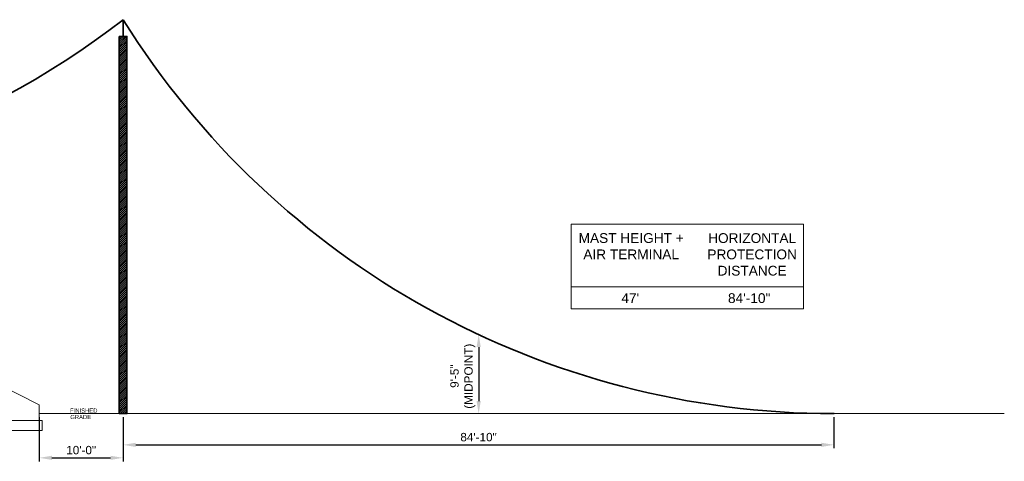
# Model space of a CAD drawing. Header units: inches. Extents: x 96 to 12395, y -564 to 20117.
# Tile 2 of 4: x 3152 to 4561, y 576 to 1209. Entities that reach past the tile are written whole.
import ezdxf

# ---------------------------------------------------------------- set-up
doc = ezdxf.new("R2010")
doc.units = ezdxf.units.IN
doc.header["$MEASUREMENT"] = 0
for name, color, linetype, lineweight, true_color in [('E-LTNG-TERM', 7, 'Continuous', 35, 0x690000), ('G-ANNO-DIMS', 1, 'Continuous', 35, 0xff0000), ('G-ANNO-SYMB', 6, 'Continuous', 35, 0xff00ff), ('G-PLAN-OTLN', 6, 'Continuous', 35, 0xff00ff)]:
    doc.layers.add(name, color=color, linetype=linetype, lineweight=lineweight, true_color=true_color)
doc.layers.add('E-TEXT-STD', color=7, linetype='Continuous', lineweight=18)
doc.layers.add('S-201 Elevations [E-301-A Reference_1]$0$E-Reference', color=253, linetype='Continuous', lineweight=5)
doc.styles.add('Notes_0', font='arial.ttf')
doc.styles.add("S-201 Elevations [E-301-A Reference_1]$0$_1 4 1'-0", font='arial.ttf', dxfattribs={"height": 6})
doc.styles.get("Standard").update_dxf_attribs({"font": 'arial.ttf'})
doc.dimstyles.new('EAST', dxfattribs={"dimtxt": 9.8425, "dimasz": 9.8425, "dimexe": 4.92125, "dimexo": 4.92125, "dimgap": 4.92125, "dimtad": 1, "dimdec": 0, "dimzin": 11, "dimdsep": 46, "dimlunit": 3, "dimtxsty": 'Notes_0', "dimblk": 'TerminatorOpen_0.5', "dimcen": 0.09, "dimclrd": 1, "dimadec": 4, "dimazin": 3, "dimtfac": 1, "dimtdec": 0, "dimtofl": 0, "dimtmove": 0, "dimatfit": 1, "dimldrblk": 'TerminatorOpen_0.5', "dimfxl": 1, "dimfrac": 2, "dimtzin": 11, "dimlwd": 30, "dimarcsym": 0})

# ---------------------------------------------------------------- blocks, each defined once
blk = doc.blocks.new('S-201 Elevations [E-301-A Reference_1]')
at = {"layer": 'S-201 Elevations [E-301-A Reference_1]$0$E-Reference', "color": 9}
for p, q in [((413, 515.6, 0), (821, 515.6)), ((413, 515.6), (413, 455.6)), ((436.5, 507.6, 0), (436.5, 414.3, 0)), ((448.5, 507.6, 0), (448.5, 444.6, 0)), ((785.5, 507.6, 0), (785.5, 316.6, 0)), ((797.5, 507.6, 0), (797.5, 286.3, 0)), ((821, 515.6), (821, 455.6)), ((2, 286.1, 0), (413, 491.6, 0)), ((1232, 286.1, 0), (821, 491.6, 0)), ((454, 455.6, 0), (454, 471.6, 0)), ((454, 471.6, 0), (780, 471.6, 0)), ((780, 471.6, 0), (780, 455.6, 0)), ((413, 455.6), (821, 455.6)), ((467, 455.6, 0), (454, 455.6, 0)), ((455, 280.6), (455, 455.6, 0)), ((455, 455.6), (459.5, 455.6)), ((461, 455.6, 0), (773, 455.6, 0)), ((461, 280.6, 0), (461, 455.6, 0)), ((467, 455.6, 0), (467, 280.6, 0)), ((616.5, 455.6, 0), (616.5, 280.6, 0)), ((617.5, 455.6, 0), (617.5, 280.6, 0)), ((767, 455.6, 0), (767, 280.6, 0)), ((780, 455.6, 0), (767, 455.6, 0)), ((773, 280.6, 0), (773, 455.6, 0)), ((779, 455.6, 0), (779, 280.6, 0)), ((461, 447.6, 0), (773, 447.6, 0)), ((461.5, 280.6, 0), (461.5, 447.6, 0)), ((461.5, 438.6, 0), (472.5, 438.6, 0)), ((461.5, 437.6, 0), (472.5, 437.6, 0)), ((463, 438.6, 0), (463, 439.6, 0)), ((463, 439.6, 0), (471, 439.6, 0)), ((471, 438.6, 0), (463, 438.6, 0)), ((464.5, 437.6, 0), (464.5, 427.6, 0)), ((465, 427.6, 0), (465, 437.6, 0)), ((468.5, 437.6, 0), (468.5, 427.6, 0)), ((469, 427.6, 0), (469, 437.6, 0)), ((471, 439.6, 0), (471, 438.6, 0)), ((471, 438.6, 0), (471, 438.6, 0)), ((472.5, 280.6, 0), (472.5, 447.6, 0)), ((473, 280.6, 0), (473, 447.6, 0)), ((761, 280.6, 0), (761, 447.6, 0)), ((761.5, 280.6, 0), (761.5, 447.6, 0)), ((772.5, 438.6, 0), (761.5, 438.6, 0)), ((772.5, 437.6, 0), (761.5, 437.6, 0)), ((771, 439.6, 0), (763, 439.6, 0)), ((763, 439.6, 0), (763, 438.6, 0)), ((763, 438.6, 0), (763, 438.6, 0)), ((763, 438.6, 0), (771, 438.6, 0)), ((765, 427.6, 0), (765, 437.6, 0)), ((765.5, 437.6, 0), (765.5, 427.6, 0)), ((769, 427.6, 0), (769, 437.6, 0)), ((769.5, 437.6, 0), (769.5, 427.6, 0)), ((771, 438.6, 0), (771, 439.6, 0)), ((772.5, 280.6, 0), (772.5, 447.6, 0)), ((464.5, 427.6, 0), (465, 427.6, 0)), ((468.5, 427.6, 0), (469, 427.6, 0)), ((765.5, 427.6, 0), (765, 427.6, 0)), ((769.5, 427.6, 0), (769, 427.6, 0)), ((448.5, 414.3, 0), (436.5, 414.3, 0)), ((448.5, 414.3, 0), (448.5, 420.6, 0)), ((461.5, 402.6, 0), (472.5, 402.6, 0)), ((461.5, 401.6, 0), (472.5, 401.6, 0)), ((463, 403.6, 0), (471, 403.6, 0)), ((463, 402.6, 0), (463, 403.6, 0)), ((471, 402.6, 0), (463, 402.6, 0)), ((464.5, 401.6, 0), (464.5, 391.6, 0)), ((465, 391.6, 0), (465, 401.6, 0)), ((468.5, 401.6, 0), (468.5, 391.6, 0)), ((469, 391.6, 0), (469, 401.6, 0)), ((471, 403.6, 0), (471, 402.6, 0)), ((471, 402.6, 0), (471, 402.6, 0)), ((772.5, 402.6, 0), (761.5, 402.6, 0)), ((772.5, 401.6, 0), (761.5, 401.6, 0)), ((771, 403.6, 0), (763, 403.6, 0)), ((763, 403.6, 0), (763, 402.6, 0)), ((763, 402.6, 0), (763, 402.6, 0)), ((763, 402.6, 0), (771, 402.6, 0)), ((765, 391.6, 0), (765, 401.6, 0)), ((765.5, 401.6, 0), (765.5, 391.6, 0)), ((769, 391.6, 0), (769, 401.6, 0)), ((769.5, 401.6, 0), (769.5, 391.6, 0)), ((771, 402.6, 0), (771, 403.6, 0)), ((464.5, 391.6, 0), (465, 391.6, 0)), ((468.5, 391.6, 0), (469, 391.6, 0)), ((765.5, 391.6, 0), (765, 391.6, 0)), ((769.5, 391.6, 0), (769, 391.6, 0)), ((146.5, 365.6), (146.5, 377.6)), ((146.5, 377.6), (170.5, 377.6)), ((461.5, 366.6, 0), (472.5, 366.6, 0)), ((463, 367.6, 0), (471, 367.6, 0)), ((463, 366.6, 0), (463, 367.6, 0)), ((471, 366.6, 0), (463, 366.6, 0)), ((471, 367.6, 0), (471, 366.6, 0)), ((471, 366.6, 0), (471, 366.6, 0)), ((772.5, 366.6, 0), (761.5, 366.6, 0)), ((771, 367.6, 0), (763, 367.6, 0)), ((763, 367.6, 0), (763, 366.6, 0)), ((763, 366.6, 0), (763, 366.6, 0)), ((763, 366.6, 0), (771, 366.6, 0)), ((771, 366.6, 0), (771, 367.6, 0)), ((1087.6, 377.6), (1063.6, 377.6)), ((1087.6, 365.6), (1087.6, 377.6)), ((461.5, 365.6, 0), (472.5, 365.6, 0)), ((464.5, 365.6, 0), (464.5, 355.6, 0)), ((464.5, 355.6, 0), (465, 355.6, 0)), ((465, 355.6, 0), (465, 365.6, 0)), ((468.5, 365.6, 0), (468.5, 355.6, 0)), ((468.5, 355.6, 0), (469, 355.6, 0)), ((469, 355.6, 0), (469, 365.6, 0)), ((772.5, 365.6, 0), (761.5, 365.6, 0)), ((765, 355.6, 0), (765, 365.6, 0)), ((765.5, 355.6, 0), (765, 355.6, 0)), ((765.5, 365.6, 0), (765.5, 355.6, 0)), ((769, 355.6, 0), (769, 365.6, 0)), ((769.5, 355.6, 0), (769, 355.6, 0)), ((769.5, 365.6, 0), (769.5, 355.6, 0)), ((403, 327.6), (403, 237.6)), ((411, 327.6), (403, 327.6)), ((411, 327.6), (411, 237.6)), ((461.5, 330.6, 0), (472.5, 330.6, 0)), ((461.5, 329.6, 0), (472.5, 329.6, 0)), ((463, 331.6, 0), (471, 331.6, 0)), ((463, 330.6, 0), (463, 331.6, 0)), ((471, 330.6, 0), (463, 330.6, 0)), ((464.5, 329.6, 0), (464.5, 319.6, 0)), ((465, 319.6, 0), (465, 329.6, 0)), ((468.5, 329.6, 0), (468.5, 319.6, 0)), ((469, 319.6, 0), (469, 329.6, 0)), ((471, 331.6, 0), (471, 330.6, 0)), ((471, 330.6, 0), (471, 330.6, 0)), ((772.5, 330.6, 0), (761.5, 330.6, 0)), ((772.5, 329.6, 0), (761.5, 329.6, 0)), ((771, 331.6, 0), (763, 331.6, 0)), ((763, 331.6, 0), (763, 330.6, 0)), ((763, 330.6, 0), (763, 330.6, 0)), ((763, 330.6, 0), (771, 330.6, 0)), ((765, 319.6, 0), (765, 329.6, 0)), ((765.5, 329.6, 0), (765.5, 319.6, 0)), ((769, 319.6, 0), (769, 329.6, 0)), ((769.5, 329.6, 0), (769.5, 319.6, 0)), ((771, 330.6, 0), (771, 331.6, 0)), ((823, 327.6), (823, 237.6)), ((823, 327.6), (831, 327.6)), ((831, 327.6), (831, 237.6)), ((454.5, 310.6, 0), (455, 310.6, 0)), ((464.5, 319.6, 0), (465, 319.6, 0)), ((468.5, 319.6, 0), (469, 319.6, 0)), ((765.5, 319.6, 0), (765, 319.6, 0)), ((769.5, 319.6, 0), (769, 319.6, 0)), ((779.5, 310.6, 0), (779, 310.6, 0)), ((454.5, 298.6, 0), (455, 298.6, 0)), ((779.5, 298.6, 0), (779, 298.6, 0)), ((2, 263.6, 0), (2, 286.1, 0)), ((461.5, 294.6, 0), (472.5, 294.6, 0)), ((461.5, 293.6, 0), (472.5, 293.6, 0)), ((463, 295.6, 0), (471, 295.6, 0)), ((463, 294.6, 0), (463, 295.6, 0)), ((471, 294.6, 0), (463, 294.6, 0)), ((464.5, 293.6, 0), (464.5, 283.6, 0)), ((464.5, 283.6, 0), (465, 283.6, 0)), ((465, 283.6, 0), (465, 293.6, 0)), ((468.5, 293.6, 0), (468.5, 283.6, 0)), ((468.5, 283.6, 0), (469, 283.6, 0)), ((469, 283.6, 0), (469, 293.6, 0)), ((471, 295.6, 0), (471, 294.6, 0)), ((471, 294.6, 0), (471, 294.6, 0)), ((772.5, 294.6, 0), (761.5, 294.6, 0)), ((772.5, 293.6, 0), (761.5, 293.6, 0)), ((771, 295.6, 0), (763, 295.6, 0)), ((763, 295.6, 0), (763, 294.6, 0)), ((763, 294.6, 0), (763, 294.6, 0)), ((763, 294.6, 0), (771, 294.6, 0)), ((765, 283.6, 0), (765, 293.6, 0)), ((765.5, 283.6, 0), (765, 283.6, 0)), ((765.5, 293.6, 0), (765.5, 283.6, 0)), ((769, 283.6, 0), (769, 293.6, 0)), ((769.5, 283.6, 0), (769, 283.6, 0)), ((769.5, 293.6, 0), (769.5, 283.6, 0)), ((771, 294.6, 0), (771, 295.6, 0)), ((785.5, 286.4, 0), (785.5, 292.6, 0)), ((785.5, 286.4, 0), (797.5, 286.3, 0)), ((1232, 263.6, 0), (1232, 286.1, 0)), ((-180.5, 273.6), (2, 273.6)), ((460.5, 280.6), (452, 280.6)), ((452, 280.6), (452, 263.6)), ((460.5, 280.6, 0), (460.5, 255.8, 0)), ((460.5, 280.6, 0), (773.5, 280.6, 0)), ((460.5, 272.6, 0), (773.5, 272.6, 0)), ((773.5, 280.6, 0), (773.5, 255.6, 0)), ((773.5, 280.6), (775, 280.6)), ((773.5, 280.6), (782, 280.6)), ((782, 280.6), (782, 263.6)), ((1232, 273.6), (2613.4, 273.6)), ((-2, 263.6, 0), (-2, 249.6, 0)), ((460.5, 263.6, 0), (-2, 263.6, 0)), ((460.5, 263.6), (506, 263.6)), ((460.5, 255.6), (773.5, 255.6)), ((506, 263.6), (506, 255.6)), ((506, 249.6), (506, 255.6)), ((728, 263.6), (728, 255.6)), ((773.5, 263.6), (728, 263.6)), ((728, 249.6), (728, 255.6)), ((773.5, 263.6, 0), (1236, 263.6, 0)), ((1236, 263.6, 0), (1236, 249.6, 0)), ((506, 249.6), (-2, 249.6, 0)), ((728, 249.6, 0), (1236, 249.6, 0)), ((411, 237.6), (403, 237.6)), ((823, 237.6), (831, 237.6))]:
    blk.add_line(p, q, dxfattribs=at)
for centre, start, end in [((454.5, 444.6, 0), 180, 270), ((779.5, 292.6, 0), 0, 90)]:
    blk.add_arc(centre, 6, start, end, dxfattribs=at)
at = {"layer": 'S-201 Elevations [E-301-A Reference_1]$0$E-Reference', "color": 9, "extrusion": (0, 0, -1)}
for centre, start, end in [((-454.5, 420.6, 0), 0, 90), ((-779.5, 316.6, 0), 180, 270)]:
    blk.add_arc(centre, 6, start, end, dxfattribs=at)
at = {"layer": 'S-201 Elevations [E-301-A Reference_1]$0$E-Reference', "color": 9}
for points in [[(411, 327.6), (407, 329.4), (403, 327.6)], [(823, 327.6), (827, 329.4), (831, 327.6)]]:
    blk.add_open_spline(points, degree=2, dxfattribs=at)
for points in [[(451.5, 513.6, 0), (433.5, 513.6, 0), (433.5, 507.6, 0), (451.5, 507.6, 0)], [(782.5, 513.6, 0), (800.5, 513.6, 0), (800.5, 507.6, 0), (782.5, 507.6, 0)]]:
    blk.add_3dface(points, dxfattribs=at)
at = {"layer": 'S-201 Elevations [E-301-A Reference_1]$0$E-Reference', "color": 9, "style": "S-201 Elevations [E-301-A Reference_1]$0$_1 4 1'-0"}
for s, p in [('2', (156.1, 379.7)), ('2', (1073.1, 379.7)), ('1', (139.4, 369.2)), ('1', (1089.1, 369.2)), ('GRADE', (1276.4, 265.8)), ('FINISHED', (1276.2, 275))]:
    blk.add_text(s, height=6, dxfattribs=at).set_placement(p)
blk = doc.blocks.new('*D6')
at = {"layer": 'Defpoints', "color": 0, "transparency": 16777216}
for p in [(3179.8, 644.7, 0), (3299.8, 644.7, 0), (3299.8, 581.4)]:
    blk.add_point(p, dxfattribs=at)
at = {"layer": 'G-ANNO-DIMS', "color": 0, "lineweight": -2, "transparency": 16777216}
for p, q in [((3179.8, 639.7), (3179.8, 576.4)), ((3299.8, 639.7), (3299.8, 576.4))]:
    blk.add_line(p, q, dxfattribs=at)
at = {"layer": 'G-ANNO-DIMS', "color": 7, "lineweight": 30, "transparency": 16777216}
blk.add_line((3197.8, 581.4), (3281.8, 581.4), dxfattribs=at)
at = {"layer": 'G-ANNO-DIMS', "color": 7, "transparency": 16777216}
for points in [[(3197.8, 584.4), (3197.8, 578.4), (3179.8, 581.4)], [(3281.8, 584.4), (3281.8, 578.4), (3299.8, 581.4)]]:
    blk.add_solid(points, dxfattribs=at)
at = {"layer": 'G-ANNO-DIMS', "color": 0, "transparency": 16777216, "insert": (3239.8, 592.4), "char_height": 12, "attachment_point": 5, "style": 'Notes_0'}
blk.add_mtext('10\'-0"', dxfattribs=at)
blk = doc.blocks.new('TerminatorOpen_0.5')
at = {"color": 0, "linetype": 'ByBlock', "lineweight": -2}
for q in [(-1, 0.25), (-1, 0), (-1, -0.25)]:
    blk.add_line((0, 0), q, dxfattribs=at)
blk = doc.blocks.new('*D13')
at = {"layer": 'Defpoints', "color": 0, "transparency": 16777216}
for p in [(3299.8, 644.7, 0), (4317.4, 644.7, 0), (4317.4, 600)]:
    blk.add_point(p, dxfattribs=at)
at = {"layer": 'G-ANNO-DIMS', "color": 0, "lineweight": -2, "transparency": 16777216}
for p, q in [((3299.8, 639.7), (3299.8, 595.1)), ((4317.4, 639.7), (4317.4, 595.1))]:
    blk.add_line(p, q, dxfattribs=at)
at = {"layer": 'G-ANNO-DIMS', "color": 7, "lineweight": 30, "transparency": 16777216}
blk.add_line((3317.8, 600), (4299.4, 600), dxfattribs=at)
at = {"layer": 'G-ANNO-DIMS', "color": 7, "transparency": 16777216}
for points in [[(3317.8, 603), (3317.8, 597), (3299.8, 600)], [(4299.4, 603), (4299.4, 597), (4317.4, 600)]]:
    blk.add_solid(points, dxfattribs=at)
at = {"layer": 'G-ANNO-DIMS', "color": 0, "transparency": 16777216, "insert": (3808.6, 611), "char_height": 12, "attachment_point": 5, "style": 'Notes_0'}
blk.add_mtext('84\'-10"', dxfattribs=at)
blk = doc.blocks.new('*D17')
at = {"layer": 'Defpoints', "color": 0, "transparency": 16777216}
for p in [(3808.6, 757.9, 0), (3808.6, 644.7, 0), (3808.8, 644.7)]:
    blk.add_point(p, dxfattribs=at)
at = {"layer": 'G-ANNO-DIMS', "color": 0, "lineweight": -2, "transparency": 16777216}
for p, q in [((3813.6, 757.9), (3813.7, 757.9)), ((3813.6, 644.7), (3813.7, 644.7))]:
    blk.add_line(p, q, dxfattribs=at)
at = {"layer": 'G-ANNO-DIMS', "color": 7, "lineweight": 30, "transparency": 16777216}
blk.add_line((3808.8, 739.9), (3808.8, 662.7), dxfattribs=at)
at = {"layer": 'G-ANNO-DIMS', "color": 7, "transparency": 16777216}
for points in [[(3805.8, 739.9), (3811.8, 739.9), (3808.8, 757.9)], [(3805.8, 662.7), (3811.8, 662.7), (3808.8, 644.7)]]:
    blk.add_solid(points, dxfattribs=at)
at = {"layer": 'G-ANNO-DIMS', "color": 0, "transparency": 16777216, "insert": (3786, 698.3), "char_height": 12, "width": 104.407, "attachment_point": 5, "rotation": 90, "style": 'Notes_0'}
blk.add_mtext('9\'-5" (MIDPOINT)', dxfattribs=at)

msp = doc.modelspace()

# ---------------------------------------------------------------- hatches: boundary and pattern name
at = {"layer": 'G-PLAN-OTLN'}
h = msp.add_hatch(dxfattribs=at)
h.set_pattern_fill('ANSI31', scale=15.625)
h.set_pattern_definition([(45, (3491.68, 442.9), (-1.381068, 1.381068), [])])
h.paths.add_polyline_path([(3305.31695, 1184.66384), (3294.37945, 1184.66384), (3294.37945, 644.6663), (3305.31695, 644.6663)])

# ---------------------------------------------------------------- linework, layer by layer
at = {"layer": 'E-LTNG-TERM', "color": 7}
msp.add_line((3299.8482, 1184.66384, -0.00001), (3299.8482, 1208.66137, -0.00001), dxfattribs=at)
at = {"layer": 'E-TEXT-STD', "color": 7}
msp.add_line((3941.30295, 826.33126), (4273.82346, 826.33126), dxfattribs=at)
msp.add_lwpolyline([(3941.30295, 916.06367), (4273.82346, 916.06367), (4273.82346, 794.86517), (3941.30295, 794.86517)], close=True, dxfattribs=at)
at = {"layer": 'G-ANNO-SYMB', "color": 7}
for centre, start, end in [((2564.8482, 2157.22608, -0.00001), 232.22951041, 307.77048959), ((4317.44229, 1844.6663, -0.00001), 212.00573233, 270.00028221)]:
    msp.add_arc(centre, 1200, start, end, dxfattribs=at)
at = {"layer": 'G-PLAN-OTLN', "color": 7, "elevation": -0.00001}
msp.add_lwpolyline([(3294.37945, 1184.66384), (3305.31695, 1184.66384), (3305.31695, 644.6663), (3294.37945, 644.6663)], close=True, dxfattribs=at)

# ---------------------------------------------------------------- block references
at = {"layer": 'G-PLAN-OTLN', "color": 7}
msp.add_blockref('S-201 Elevations [E-301-A Reference_1]', (1947.80176, 371.06194, 0.00001), dxfattribs=at)

# ---------------------------------------------------------------- texts
at = {"layer": 'E-TEXT-STD', "color": 7, "char_height": 14, "attachment_point": 1}
for s, width, insert in [('\\pxqc;MAST HEIGHT +\\PAIR TERMINAL', 145.1751198, (3954.48426, 903.07221)), ('\\pxqc;HORIZONTAL PROTECTION DISTANCE', 128.673475, (4135.89441, 903.02022)), ("47'", 78.1613858, (4013.05711, 817.03499)), ('84\'-10"', 78.1613858, (4165.6484, 817.03499))]:
    msp.add_mtext_dynamic_manual_height_columns(s, width=width, gutter_width=48, heights=[0], dxfattribs=dict(at, insert=insert))

# ---------------------------------------------------------------- dimensions: what is measured, and where the dimension line sits
at = {"layer": 'G-ANNO-DIMS', "color": 7}
dim = msp.add_linear_dim(base=(3808.78167, 644.6663, 0.00002), p1=(3808.6482, 757.88484, 0.00001), p2=(3808.6482, 644.6663, 0.00001), angle=90, text='<> (MIDPOINT)', dimstyle='EAST', override={"dimtxt": 12, "dimasz": 18, "dimsah": 1, "dimclrd": 7}, dxfattribs=at)
dim.commit()
dim.dimension.update_dxf_attribs({"geometry": '*D17', "text_midpoint": (3808.78167, 698.25687, 0.00002), "dimtype": 160})
for base, p1, p2, picture, middle in [((3299.8482, 581.36037), (3179.8482, 644.6663, 0.00001), (3299.8482, 644.6663, -0.00001), '*D6', (3239.8482, 592.4085)), ((4317.4482, 599.98121, -0.00002), (3299.8482, 644.6663), (4317.4482, 644.6663, -0.00001), '*D13', (3808.6482, 611.02934, -0.00002))]:
    dim = msp.add_linear_dim(base=base, p1=p1, p2=p2, dimstyle='EAST', override={"dimtxt": 12, "dimasz": 18, "dimsah": 1, "dimclrd": 7}, dxfattribs=at)
    dim.commit()
    dim.dimension.update_dxf_attribs({"geometry": picture, "text_midpoint": middle})

doc.saveas('drawing.dxf')
